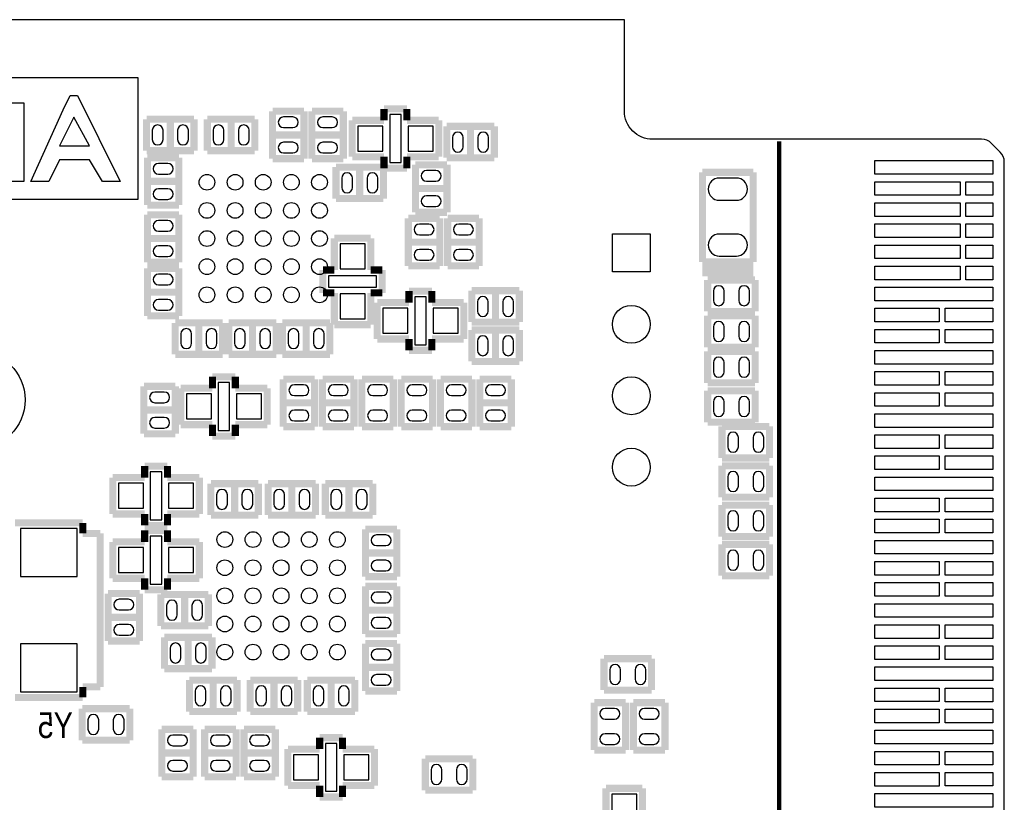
# Model space of a CAD drawing. Extents: x 0 to 181, y -28 to 74.
# Tile 13 of 13: x 146 to 181, y 46 to 74. Entities that reach past the tile are written whole.
import ezdxf
from ezdxf.enums import TextEntityAlignment as Align

# ---------------------------------------------------------------- set-up
doc = ezdxf.new("R2010")
doc.units = 0
doc.layers.add('DXF_BOT', color=7, linetype='CONTINUOUS')

msp = doc.modelspace()

# ---------------------------------------------------------------- linework, layer by layer
at = {"layer": 'DXF_BOT'}
for points in [[(0.040386, 5.266182), (6.040374, 5.266182), (6.040374, 1.066292), (13.640308, 1.066292), (13.640308, 0.066294), (167.140382, 0.066294), (167.140382, 3.316224, -0.414214), (168.14038, 4.316222), (179.83327, 4.316222, 0.199006), (180.186838, 4.46278), (180.493924, 4.769866, 0.198726), (180.640228, 5.123434), (180.640228, 68.509134, 0.198726), (180.493924, 68.862702), (180.186838, 69.169788, 0.199006), (179.83327, 69.316346), (168.14038, 69.316346, -0.414214), (167.140382, 70.316344), (167.140382, 73.566274), (22.64029, 73.566274), (22.64029, 71.966328), (14.400276, 71.966328), (14.400276, 72.4662), (0.040386, 72.4662)], [(145.796, 67.818), (144.653, 67.818, -0.345938), (143.50746, 69.01688), (143.50746, 69.01942, -0.015935), (143.51, 69.088), (143.51, 69.28104, -0.369514), (144.653, 70.612), (145.796, 70.612)], [(155.0289, 69.728588), (155.3591, 69.728588, 1), (155.3591, 70.109588), (155.0289, 70.109588, 1)], [(156.7561, 70.109588), (156.4259, 70.109588, 1), (156.4259, 69.728588), (156.7561, 69.728588, 1)], [(150.743412, 69.3039), (150.743412, 69.6341, 1), (150.362412, 69.6341), (150.362412, 69.3039, 1)], [(151.643588, 69.3039), (151.643588, 69.6341, 1), (151.262588, 69.6341), (151.262588, 69.3039, 1)], [(152.902412, 69.3039), (152.902412, 69.6341, 1), (152.521412, 69.6341), (152.521412, 69.3039, 1)], [(153.802588, 69.3039), (153.802588, 69.6341, 1), (153.421588, 69.6341), (153.421588, 69.3039, 1)], [(161.411412, 69.0499), (161.411412, 69.3801, 1), (161.030412, 69.3801), (161.030412, 69.0499, 1)], [(162.311588, 69.0499), (162.311588, 69.3801, 1), (161.930588, 69.3801), (161.930588, 69.0499, 1)], [(155.0289, 68.828412), (155.3591, 68.828412, 1), (155.3591, 69.209412), (155.0289, 69.209412, 1)], [(156.7561, 69.209412), (156.4259, 69.209412, 1), (156.4259, 68.828412), (156.7561, 68.828412, 1)], [(150.9141, 68.458588), (150.5839, 68.458588, 1), (150.5839, 68.077588), (150.9141, 68.077588, 1)], [(157.474412, 67.6021), (157.474412, 67.9323, 1), (157.093412, 67.9323), (157.093412, 67.6021, 1)], [(158.374588, 67.6021), (158.374588, 67.9323, 1), (157.993588, 67.9323), (157.993588, 67.6021, 1)], [(160.4391, 68.204588), (160.1089, 68.204588, 1), (160.1089, 67.823588), (160.4391, 67.823588, 1)], [(170.5102, 67.148456), (171.1198, 67.148456, 1), (171.1198, 67.935856), (170.5102, 67.935856, 1)], [(150.9141, 67.558412), (150.5839, 67.558412, 1), (150.5839, 67.177412), (150.9141, 67.177412, 1)], [(160.4391, 67.304412), (160.1089, 67.304412, 1), (160.1089, 66.923412), (160.4391, 66.923412, 1)], [(150.5839, 66.045588), (150.9141, 66.045588, 1), (150.9141, 66.426588), (150.5839, 66.426588, 1)], [(160.1851, 66.299588), (159.8549, 66.299588, 1), (159.8549, 65.918588), (160.1851, 65.918588, 1)], [(161.2519, 65.918588), (161.5821, 65.918588, 1), (161.5821, 66.299588), (161.2519, 66.299588, 1)], [(170.5102, 65.160144), (171.1198, 65.160144, 1), (171.1198, 65.947544), (170.5102, 65.947544, 1)], [(150.5839, 65.145412), (150.9141, 65.145412, 1), (150.9141, 65.526412), (150.5839, 65.526412, 1)], [(160.1851, 65.399412), (159.8549, 65.399412, 1), (159.8549, 65.018412), (160.1851, 65.018412, 1)], [(161.2519, 65.018412), (161.5821, 65.018412, 1), (161.5821, 65.399412), (161.2519, 65.399412, 1)], [(150.9141, 64.521588), (150.5839, 64.521588, 1), (150.5839, 64.140588), (150.9141, 64.140588, 1)], [(170.682412, 63.5889), (170.682412, 63.9191, 1), (170.301412, 63.9191), (170.301412, 63.5889, 1)], [(171.582588, 63.5889), (171.582588, 63.9191, 1), (171.201588, 63.9191), (171.201588, 63.5889, 1)], [(162.300412, 63.2079), (162.300412, 63.5381, 1), (161.919412, 63.5381), (161.919412, 63.2079, 1)], [(163.200588, 63.2079), (163.200588, 63.5381, 1), (162.819588, 63.5381), (162.819588, 63.2079, 1)], [(150.9141, 63.621412), (150.5839, 63.621412, 1), (150.5839, 63.240412), (150.9141, 63.240412, 1)], [(170.682412, 62.3189), (170.682412, 62.6491, 1), (170.301412, 62.6491), (170.301412, 62.3189, 1)], [(171.582588, 62.3189), (171.582588, 62.6491, 1), (171.201588, 62.6491), (171.201588, 62.3189, 1)], [(151.759412, 62.0649), (151.759412, 62.3951, 1), (151.378412, 62.3951), (151.378412, 62.0649, 1)], [(152.659588, 62.0649), (152.659588, 62.3951, 1), (152.278588, 62.3951), (152.278588, 62.0649, 1)], [(153.283412, 62.3951), (153.283412, 62.0649, 1), (153.664412, 62.0649), (153.664412, 62.3951, 1)], [(154.183588, 62.3951), (154.183588, 62.0649, 1), (154.564588, 62.0649), (154.564588, 62.3951, 1)], [(155.188412, 62.3951), (155.188412, 62.0649, 1), (155.569412, 62.0649), (155.569412, 62.3951, 1)], [(156.088588, 62.3951), (156.088588, 62.0649, 1), (156.469588, 62.0649), (156.469588, 62.3951, 1)], [(161.919412, 62.1411), (161.919412, 61.8109, 1), (162.300412, 61.8109), (162.300412, 62.1411, 1)], [(162.819588, 62.1411), (162.819588, 61.8109, 1), (163.200588, 61.8109), (163.200588, 62.1411, 1)], [(170.682412, 61.0489), (170.682412, 61.3791, 1), (170.301412, 61.3791), (170.301412, 61.0489, 1)], [(171.582588, 61.0489), (171.582588, 61.3791, 1), (171.201588, 61.3791), (171.201588, 61.0489, 1)], [(155.4099, 60.203588), (155.7401, 60.203588, 1), (155.7401, 60.584588), (155.4099, 60.584588, 1)], [(157.1371, 60.584588), (156.8069, 60.584588, 1), (156.8069, 60.203588), (157.1371, 60.203588, 1)], [(158.2039, 60.203588), (158.5341, 60.203588, 1), (158.5341, 60.584588), (158.2039, 60.584588, 1)], [(159.6009, 60.203588), (159.9311, 60.203588, 1), (159.9311, 60.584588), (159.6009, 60.584588, 1)], [(161.3281, 60.584588), (160.9979, 60.584588, 1), (160.9979, 60.203588), (161.3281, 60.203588, 1)], [(162.7251, 60.584588), (162.3949, 60.584588, 1), (162.3949, 60.203588), (162.7251, 60.203588, 1)], [(150.7871, 60.330588), (150.4569, 60.330588, 1), (150.4569, 59.949588), (150.7871, 59.949588, 1)], [(170.682412, 59.6519), (170.682412, 59.9821, 1), (170.301412, 59.9821), (170.301412, 59.6519, 1)], [(171.582588, 59.6519), (171.582588, 59.9821, 1), (171.201588, 59.9821), (171.201588, 59.6519, 1)], [(155.4099, 59.303412), (155.7401, 59.303412, 1), (155.7401, 59.684412), (155.4099, 59.684412, 1)], [(157.1371, 59.684412), (156.8069, 59.684412, 1), (156.8069, 59.303412), (157.1371, 59.303412, 1)], [(158.2039, 59.303412), (158.5341, 59.303412, 1), (158.5341, 59.684412), (158.2039, 59.684412, 1)], [(159.6009, 59.303412), (159.9311, 59.303412, 1), (159.9311, 59.684412), (159.6009, 59.684412, 1)], [(161.3281, 59.684412), (160.9979, 59.684412, 1), (160.9979, 59.303412), (161.3281, 59.303412, 1)], [(162.7251, 59.684412), (162.3949, 59.684412, 1), (162.3949, 59.303412), (162.7251, 59.303412, 1)], [(150.7871, 59.430412), (150.4569, 59.430412, 1), (150.4569, 59.049412), (150.7871, 59.049412, 1)], [(170.809412, 58.7121), (170.809412, 58.3819, 1), (171.190412, 58.3819), (171.190412, 58.7121, 1)], [(171.709588, 58.7121), (171.709588, 58.3819, 1), (172.090588, 58.3819), (172.090588, 58.7121, 1)], [(170.809412, 57.3151), (170.809412, 56.9849, 1), (171.190412, 56.9849), (171.190412, 57.3151, 1)], [(171.709588, 57.3151), (171.709588, 56.9849, 1), (172.090588, 56.9849), (172.090588, 57.3151, 1)], [(153.029412, 56.3499), (153.029412, 56.6801, 1), (152.648412, 56.6801), (152.648412, 56.3499, 1)], [(153.929588, 56.3499), (153.929588, 56.6801, 1), (153.548588, 56.6801), (153.548588, 56.3499, 1)], [(155.061412, 56.3499), (155.061412, 56.6801, 1), (154.680412, 56.6801), (154.680412, 56.3499, 1)], [(155.961588, 56.3499), (155.961588, 56.6801, 1), (155.580588, 56.6801), (155.580588, 56.3499, 1)], [(156.712412, 56.6801), (156.712412, 56.3499, 1), (157.093412, 56.3499), (157.093412, 56.6801, 1)], [(157.612588, 56.6801), (157.612588, 56.3499, 1), (157.993588, 56.3499), (157.993588, 56.6801, 1)], [(170.809412, 55.9181), (170.809412, 55.5879, 1), (171.190412, 55.5879), (171.190412, 55.9181, 1)], [(171.709588, 55.9181), (171.709588, 55.5879, 1), (172.090588, 55.5879), (172.090588, 55.9181, 1)], [(158.3309, 54.869588), (158.6611, 54.869588, 1), (158.6611, 55.250588), (158.3309, 55.250588, 1)], [(170.809412, 54.5211), (170.809412, 54.1909, 1), (171.190412, 54.1909), (171.190412, 54.5211, 1)], [(171.709588, 54.5211), (171.709588, 54.1909, 1), (172.090588, 54.1909), (172.090588, 54.5211, 1)], [(158.3309, 53.969412), (158.6611, 53.969412, 1), (158.6611, 54.350412), (158.3309, 54.350412, 1)], [(158.6611, 53.218588), (158.3309, 53.218588, 1), (158.3309, 52.837588), (158.6611, 52.837588, 1)], [(149.5171, 52.964588), (149.1869, 52.964588, 1), (149.1869, 52.583588), (149.5171, 52.583588, 1)], [(150.870412, 52.7431), (150.870412, 52.4129, 1), (151.251412, 52.4129), (151.251412, 52.7431, 1)], [(151.770588, 52.7431), (151.770588, 52.4129, 1), (152.151588, 52.4129), (152.151588, 52.7431, 1)], [(158.6611, 52.318412), (158.3309, 52.318412, 1), (158.3309, 51.937412), (158.6611, 51.937412, 1)], [(149.5171, 52.064412), (149.1869, 52.064412, 1), (149.1869, 51.683412), (149.5171, 51.683412, 1)], [(150.997412, 51.2191), (150.997412, 50.8889, 1), (151.378412, 50.8889), (151.378412, 51.2191, 1)], [(151.897588, 51.2191), (151.897588, 50.8889, 1), (152.278588, 50.8889), (152.278588, 51.2191, 1)], [(158.6611, 51.186588), (158.3309, 51.186588, 1), (158.3309, 50.805588), (158.6611, 50.805588, 1)], [(166.999412, 50.1269), (166.999412, 50.4571, 1), (166.618412, 50.4571), (166.618412, 50.1269, 1)], [(167.899588, 50.1269), (167.899588, 50.4571, 1), (167.518588, 50.4571), (167.518588, 50.1269, 1)], [(158.6611, 50.286412), (158.3309, 50.286412, 1), (158.3309, 49.905412), (158.6611, 49.905412, 1)], [(151.886412, 49.6951), (151.886412, 49.3649, 1), (152.267412, 49.3649), (152.267412, 49.6951, 1)], [(152.786588, 49.6951), (152.786588, 49.3649, 1), (153.167588, 49.3649), (153.167588, 49.6951, 1)], [(154.426412, 49.3649), (154.426412, 49.6951, 1), (154.045412, 49.6951), (154.045412, 49.3649, 1)], [(155.326588, 49.3649), (155.326588, 49.6951, 1), (154.945588, 49.6951), (154.945588, 49.3649, 1)], [(156.458412, 49.3649), (156.458412, 49.6951, 1), (156.077412, 49.6951), (156.077412, 49.3649, 1)], [(157.358588, 49.3649), (157.358588, 49.6951, 1), (156.977588, 49.6951), (156.977588, 49.3649, 1)], [(166.4589, 48.7045), (166.7891, 48.7045, 1), (166.7891, 49.0855), (166.4589, 49.0855, 1)], [(167.8559, 48.7045), (168.1861, 48.7045, 1), (168.1861, 49.0855), (167.8559, 49.0855, 1)], [(148.076412, 48.6791), (148.076412, 48.3489, 1), (148.457412, 48.3489), (148.457412, 48.6791, 1)], [(148.976588, 48.6791), (148.976588, 48.3489, 1), (149.357588, 48.3489), (149.357588, 48.6791, 1)], [(151.4221, 48.138588), (151.0919, 48.138588, 1), (151.0919, 47.757588), (151.4221, 47.757588, 1)], [(152.9461, 48.138588), (152.6159, 48.138588, 1), (152.6159, 47.757588), (152.9461, 47.757588, 1)], [(154.0129, 47.757588), (154.3431, 47.757588, 1), (154.3431, 48.138588), (154.0129, 48.138588, 1)], [(166.4589, 47.804324), (166.7891, 47.804324, 1), (166.7891, 48.185324), (166.4589, 48.185324, 1)], [(167.8559, 47.804324), (168.1861, 47.804324, 1), (168.1861, 48.185324), (167.8559, 48.185324, 1)], [(151.4221, 47.238412), (151.0919, 47.238412, 1), (151.0919, 46.857412), (151.4221, 46.857412, 1)], [(152.9461, 47.238412), (152.6159, 47.238412, 1), (152.6159, 46.857412), (152.9461, 46.857412, 1)], [(154.0129, 46.857412), (154.3431, 46.857412, 1), (154.3431, 47.238412), (154.0129, 47.238412, 1)], [(160.268412, 46.9011), (160.268412, 46.5709, 1), (160.649412, 46.5709), (160.649412, 46.9011, 1)], [(161.168588, 46.9011), (161.168588, 46.5709, 1), (161.549588, 46.5709), (161.549588, 46.9011, 1)]]:
    msp.add_lwpolyline(points, format="xyb", close=True, dxfattribs=at)
for points in [[(149.86, 71.501), (127, 71.501), (127, 67.183), (149.86, 67.183)], [(149.225, 67.818), (148.59, 67.818), (148.1328, 68.58), (147.066, 68.58), (146.685, 67.818), (146.05, 67.818), (147.193, 70.358), (147.447, 70.866), (147.701, 70.866)], [(147.574, 70.104), (147.066, 69.088), (148.1328, 69.088)], [(159.2072, 68.4911), (159.2072, 70.1929), (158.8008, 70.1929), (158.8008, 68.4911)], [(158.558484, 68.8975), (158.558484, 69.7865), (157.669484, 69.7865), (157.669484, 68.8975)], [(160.338516, 68.8975), (160.338516, 69.7865), (159.449516, 69.7865), (159.449516, 68.8975)], [(176.04486, 68.557648), (180.23586, 68.557648), (180.23586, 68.075048), (176.04486, 68.075048)], [(176.044352, 67.80657), (179.066952, 67.80657), (179.066952, 67.32397), (176.044352, 67.32397)], [(179.270152, 67.80657), (180.235352, 67.80657), (180.235352, 67.32397), (179.270152, 67.32397)], [(176.044352, 67.056762), (179.066952, 67.056762), (179.066952, 66.574162), (176.044352, 66.574162)], [(179.270152, 67.056508), (180.235352, 67.056508), (180.235352, 66.573908), (179.270152, 66.573908)], [(176.044352, 66.3067), (179.066952, 66.3067), (179.066952, 65.8241), (176.044352, 65.8241)], [(179.270152, 66.3067), (180.235352, 66.3067), (180.235352, 65.8241), (179.270152, 65.8241)], [(168.0591, 64.6049), (166.7129, 64.6049), (166.7129, 65.9511), (168.0591, 65.9511)], [(157.0355, 64.707516), (157.9245, 64.707516), (157.9245, 65.596516), (157.0355, 65.596516)], [(176.044606, 65.556638), (179.067206, 65.556638), (179.067206, 65.074038), (176.044606, 65.074038)], [(179.270406, 65.556638), (180.235606, 65.556638), (180.235606, 65.074038), (179.270406, 65.074038)], [(176.044606, 64.80683), (179.067206, 64.80683), (179.067206, 64.32423), (176.044606, 64.32423)], [(179.270406, 64.806322), (180.235606, 64.806322), (180.235606, 64.323722), (179.270406, 64.323722)], [(156.6291, 64.0588), (158.3309, 64.0588), (158.3309, 64.4652), (156.6291, 64.4652)], [(176.04486, 64.05753), (180.23586, 64.05753), (180.23586, 63.57493), (176.04486, 63.57493)], [(157.0355, 62.927484), (157.9245, 62.927484), (157.9245, 63.816484), (157.0355, 63.816484)], [(159.6898, 63.7159), (159.6898, 62.0141), (160.0962, 62.0141), (160.0962, 63.7159)], [(158.558484, 63.3095), (158.558484, 62.4205), (159.447484, 62.4205), (159.447484, 63.3095)], [(160.338516, 63.3095), (160.338516, 62.4205), (161.227516, 62.4205), (161.227516, 63.3095)], [(176.04486, 63.306706), (178.33086, 63.306706), (178.33086, 62.824106), (176.04486, 62.824106)], [(178.53406, 63.306706), (180.23586, 63.306706), (180.23586, 62.824106), (178.53406, 62.824106)], [(176.04486, 62.556644), (178.33086, 62.556644), (178.33086, 62.074044), (176.04486, 62.074044)], [(178.53406, 62.556644), (180.23586, 62.556644), (180.23586, 62.074044), (178.53406, 62.074044)], [(176.04486, 61.807598), (180.23586, 61.807598), (180.23586, 61.324998), (176.04486, 61.324998)], [(176.04486, 61.056774), (178.33086, 61.056774), (178.33086, 60.574174), (176.04486, 60.574174)], [(178.53406, 61.058044), (180.23586, 61.058044), (180.23586, 60.575444), (178.53406, 60.575444)], [(152.7048, 60.6679), (152.7048, 58.9661), (153.1112, 58.9661), (153.1112, 60.6679)], [(151.573484, 60.2615), (151.573484, 59.3725), (152.462484, 59.3725), (152.462484, 60.2615)], [(153.353516, 60.2615), (153.353516, 59.3725), (154.242516, 59.3725), (154.242516, 60.2615)], [(176.04486, 60.306204), (178.33086, 60.306204), (178.33086, 59.823604), (176.04486, 59.823604)], [(178.53406, 60.30595), (180.23586, 60.30595), (180.23586, 59.82335), (178.53406, 59.82335)], [(176.04486, 59.557666), (180.23586, 59.557666), (180.23586, 59.075066), (176.04486, 59.075066)], [(176.04486, 58.806842), (178.33086, 58.806842), (178.33086, 58.324242), (176.04486, 58.324242)], [(178.53406, 58.805826), (180.23586, 58.805826), (180.23586, 58.323226), (178.53406, 58.323226)], [(176.04486, 58.05678), (178.33086, 58.05678), (178.33086, 57.57418), (176.04486, 57.57418)], [(178.53406, 58.057796), (180.23586, 58.057796), (180.23586, 57.575196), (178.53406, 57.575196)], [(150.2918, 57.4929), (150.2918, 55.7911), (150.6982, 55.7911), (150.6982, 57.4929)], [(149.160484, 57.0865), (149.160484, 56.1975), (150.049484, 56.1975), (150.049484, 57.0865)], [(150.940516, 57.0865), (150.940516, 56.1975), (151.829516, 56.1975), (151.829516, 57.0865)], [(176.04486, 57.30748), (180.23586, 57.30748), (180.23586, 56.82488), (176.04486, 56.82488)], [(176.04486, 56.55691), (178.33086, 56.55691), (178.33086, 56.07431), (176.04486, 56.07431)], [(178.53406, 56.55818), (180.23586, 56.55818), (180.23586, 56.07558), (178.53406, 56.07558)], [(176.04486, 55.805832), (178.33086, 55.805832), (178.33086, 55.323232), (176.04486, 55.323232)], [(178.53406, 55.806086), (180.23586, 55.806086), (180.23586, 55.323486), (178.53406, 55.323486)], [(147.6883, 55.47741), (145.6817, 55.47741), (145.6817, 53.77561), (147.6883, 53.77561)], [(150.6982, 53.5051), (150.6982, 55.2069), (150.2918, 55.2069), (150.2918, 53.5051)], [(176.04486, 55.057548), (180.23586, 55.057548), (180.23586, 54.574948), (176.04486, 54.574948)], [(150.049484, 53.9115), (150.049484, 54.8005), (149.160484, 54.8005), (149.160484, 53.9115)], [(151.829516, 53.9115), (151.829516, 54.8005), (150.940516, 54.8005), (150.940516, 53.9115)], [(176.04486, 54.306978), (178.33086, 54.306978), (178.33086, 53.824378), (176.04486, 53.824378)], [(178.53406, 54.305708), (180.23586, 54.305708), (180.23586, 53.823108), (178.53406, 53.823108)], [(176.04486, 53.556916), (178.33086, 53.556916), (178.33086, 53.074316), (176.04486, 53.074316)], [(178.53406, 53.557678), (180.23586, 53.557678), (180.23586, 53.075078), (178.53406, 53.075078)], [(176.04486, 52.807616), (180.23586, 52.807616), (180.23586, 52.325016), (176.04486, 52.325016)], [(176.04486, 52.056792), (178.33086, 52.056792), (178.33086, 51.574192), (176.04486, 51.574192)], [(178.53406, 52.057808), (180.23586, 52.057808), (180.23586, 51.575208), (178.53406, 51.575208)], [(147.6883, 51.38039), (145.6817, 51.38039), (145.6817, 49.67859), (147.6883, 49.67859)], [(176.04486, 51.307746), (178.33086, 51.307746), (178.33086, 50.825146), (176.04486, 50.825146)], [(178.53406, 51.305714), (180.23586, 51.305714), (180.23586, 50.823114), (178.53406, 50.823114)], [(176.04486, 50.557684), (180.23586, 50.557684), (180.23586, 50.075084), (176.04486, 50.075084)], [(176.044606, 49.80686), (178.330606, 49.80686), (178.330606, 49.32426), (176.044606, 49.32426)], [(178.533806, 49.80559), (180.235606, 49.80559), (180.235606, 49.32299), (178.533806, 49.32299)], [(176.044606, 49.057814), (178.330606, 49.057814), (178.330606, 48.575214), (176.044606, 48.575214)], [(178.533806, 49.05756), (180.235606, 49.05756), (180.235606, 48.57496), (178.533806, 48.57496)], [(176.04486, 48.307498), (180.23586, 48.307498), (180.23586, 47.824898), (176.04486, 47.824898)], [(156.9212, 46.1391), (156.9212, 47.8409), (156.5148, 47.8409), (156.5148, 46.1391)], [(156.272484, 46.5455), (156.272484, 47.4345), (155.383484, 47.4345), (155.383484, 46.5455)], [(158.052516, 46.5455), (158.052516, 47.4345), (157.163516, 47.4345), (157.163516, 46.5455)], [(176.04486, 47.556928), (178.33086, 47.556928), (178.33086, 47.074328), (176.04486, 47.074328)], [(178.53406, 47.55769), (180.23586, 47.55769), (180.23586, 47.07509), (178.53406, 47.07509)], [(176.04486, 46.80712), (178.33086, 46.80712), (178.33086, 46.32452), (176.04486, 46.32452)], [(178.53406, 46.80966), (180.23586, 46.80966), (180.23586, 46.32706), (178.53406, 46.32706)], [(167.5765, 46.038516), (166.6875, 46.038516), (166.6875, 45.149516), (167.5765, 45.149516)], [(176.04486, 46.057566), (180.23586, 46.057566), (180.23586, 45.574966), (176.04486, 45.574966)]]:
    msp.add_lwpolyline(points, close=True, dxfattribs=at)
for points, const_width in [([(155.7528, 70.312788), (154.6352, 70.312788)], 0.254), ([(154.6352, 70.312788), (154.6352, 68.625212)], 0.254), ([(155.7528, 68.625212), (155.7528, 70.312788)], 0.254), ([(156.0322, 70.312788), (156.0322, 68.625212)], 0.254), ([(157.1498, 70.312788), (156.0322, 70.312788)], 0.254), ([(157.1498, 68.625212), (157.1498, 70.312788)], 0.254), ([(159.4104, 70.3961), (158.5976, 70.3961)], 0.254), ([(158.5976, 70.3961), (158.5976, 69.9897)], 0.254), ([(159.4104, 69.9897), (159.4104, 70.3961)], 0.254), ([(151.846788, 70.0278), (150.159212, 70.0278)], 0.254), ([(150.159212, 70.0278), (150.159212, 68.9102)], 0.254), ([(151.003, 70.0278), (151.003, 68.9102)], 0.254), ([(151.846788, 68.9102), (151.846788, 70.0278)], 0.254), ([(154.005788, 70.0278), (152.318212, 70.0278)], 0.254), ([(152.318212, 70.0278), (152.318212, 68.9102)], 0.254), ([(153.162, 70.0278), (153.162, 68.9102)], 0.254), ([(154.005788, 68.9102), (154.005788, 70.0278)], 0.254), ([(158.5976, 69.9897), (157.466284, 69.9897)], 0.254), ([(157.466284, 69.9897), (157.466284, 68.6943)], 0.254), ([(160.541716, 69.9897), (159.4104, 69.9897)], 0.254), ([(160.541716, 68.6943), (160.541716, 69.9897)], 0.254), ([(162.514788, 69.7738), (160.827212, 69.7738)], 0.254), ([(160.827212, 69.7738), (160.827212, 68.6562)], 0.254), ([(161.671, 69.7738), (161.671, 68.6562)], 0.254), ([(162.514788, 68.6562), (162.514788, 69.7738)], 0.254), ([(155.7528, 69.469), (154.6352, 69.469)], 0.254), ([(156.0322, 69.469), (157.1498, 69.469)], 0.254), ([(172.6438, 69.2404), (172.6438, 4.3942)], 0.1524), ([(150.159212, 68.9102), (151.846788, 68.9102)], 0.254), ([(152.318212, 68.9102), (154.005788, 68.9102)], 0.254), ([(150.1902, 68.661788), (150.1902, 66.974212)], 0.254), ([(151.3078, 68.661788), (150.1902, 68.661788)], 0.254), ([(151.3078, 66.974212), (151.3078, 68.661788)], 0.254), ([(154.6352, 68.625212), (155.7528, 68.625212)], 0.254), ([(156.0322, 68.625212), (157.1498, 68.625212)], 0.254), ([(157.466284, 68.6943), (158.5976, 68.6943)], 0.254), ([(158.5976, 68.6943), (158.5976, 68.2879)], 0.254), ([(159.4104, 68.2879), (159.4104, 68.6943)], 0.254), ([(159.4104, 68.6943), (160.541716, 68.6943)], 0.254), ([(160.827212, 68.6562), (162.514788, 68.6562)], 0.254), ([(158.577788, 68.326), (156.890212, 68.326)], 0.254), ([(156.890212, 68.326), (156.890212, 67.2084)], 0.254), ([(157.734, 68.326), (157.734, 67.2084)], 0.254), ([(158.577788, 67.2084), (158.577788, 68.326)], 0.254), ([(158.5976, 68.2879), (159.4104, 68.2879)], 0.254), ([(159.7152, 68.407788), (159.7152, 66.720212)], 0.254), ([(160.8328, 68.407788), (159.7152, 68.407788)], 0.254), ([(160.8328, 66.720212), (160.8328, 68.407788)], 0.254), ([(171.7167, 68.139056), (169.9133, 68.139056)], 0.254), ([(169.9133, 68.139056), (169.9133, 64.956944)], 0.254), ([(171.7167, 64.956944), (171.7167, 68.139056)], 0.254), ([(150.1902, 67.818), (151.3078, 67.818)], 0.254), ([(159.7152, 67.564), (160.8328, 67.564)], 0.254), ([(156.890212, 67.2084), (158.577788, 67.2084)], 0.254), ([(150.1902, 66.974212), (151.3078, 66.974212)], 0.254), ([(159.7152, 66.720212), (160.8328, 66.720212)], 0.254), ([(151.3078, 66.629788), (150.1902, 66.629788)], 0.254), ([(150.1902, 66.629788), (150.1902, 64.942212)], 0.254), ([(151.3078, 64.942212), (151.3078, 66.629788)], 0.254), ([(159.4612, 66.502788), (159.4612, 64.815212)], 0.254), ([(160.5788, 66.502788), (159.4612, 66.502788)], 0.254), ([(160.5788, 64.815212), (160.5788, 66.502788)], 0.254), ([(161.9758, 66.502788), (160.8582, 66.502788)], 0.254), ([(160.8582, 66.502788), (160.8582, 64.815212)], 0.254), ([(161.9758, 64.815212), (161.9758, 66.502788)], 0.254), ([(151.3078, 65.786), (150.1902, 65.786)], 0.254), ([(158.1277, 65.799716), (156.8323, 65.799716)], 0.254), ([(156.8323, 65.799716), (156.8323, 64.6684)], 0.254), ([(158.1277, 64.6684), (158.1277, 65.799716)], 0.254), ([(159.4612, 65.659), (160.5788, 65.659)], 0.254), ([(161.9758, 65.659), (160.8582, 65.659)], 0.254), ([(169.9133, 64.956944), (171.7167, 64.956944)], 0.254), ([(169.9133, 64.956944), (171.7167, 64.956944)], 0.254), ([(150.1902, 64.942212), (151.3078, 64.942212)], 0.254), ([(150.1902, 64.724788), (150.1902, 63.037212)], 0.254), ([(151.3078, 64.724788), (150.1902, 64.724788)], 0.254), ([(151.3078, 63.037212), (151.3078, 64.724788)], 0.254), ([(156.8323, 64.6684), (156.4259, 64.6684)], 0.254), ([(156.4259, 64.6684), (156.4259, 63.8556)], 0.254), ([(158.5341, 64.6684), (158.1277, 64.6684)], 0.254), ([(158.5341, 63.8556), (158.5341, 64.6684)], 0.254), ([(159.4612, 64.815212), (160.5788, 64.815212)], 0.254), ([(160.8582, 64.815212), (161.9758, 64.815212)], 0.254), ([(169.9133, 64.829944), (171.7167, 64.829944)], 0.254), ([(169.9133, 64.702944), (171.7167, 64.702944)], 0.254), ([(169.9133, 64.575944), (171.7167, 64.575944)], 0.254), ([(170.098212, 64.3128), (170.098212, 63.1952)], 0.254), ([(171.785788, 64.3128), (170.098212, 64.3128)], 0.254), ([(171.785788, 63.1952), (171.785788, 64.3128)], 0.254), ([(159.4866, 63.9191), (159.4866, 63.5127)], 0.254), ([(160.2994, 63.9191), (159.4866, 63.9191)], 0.254), ([(160.2994, 63.5127), (160.2994, 63.9191)], 0.254), ([(163.403788, 63.9318), (161.716212, 63.9318)], 0.254), ([(161.716212, 63.9318), (161.716212, 62.8142)], 0.254), ([(162.56, 63.9318), (162.56, 62.8142)], 0.254), ([(163.403788, 62.8142), (163.403788, 63.9318)], 0.254), ([(150.1902, 63.881), (151.3078, 63.881)], 0.254), ([(156.4259, 63.8556), (156.8323, 63.8556)], 0.254), ([(156.8323, 63.8556), (156.8323, 62.724284)], 0.254), ([(158.1277, 62.724284), (158.1277, 63.8556)], 0.254), ([(158.1277, 63.8556), (158.5341, 63.8556)], 0.254), ([(159.4866, 63.5127), (158.355284, 63.5127)], 0.254), ([(158.355284, 63.5127), (158.355284, 62.2173)], 0.254), ([(161.430716, 63.5127), (160.2994, 63.5127)], 0.254), ([(161.430716, 62.2173), (161.430716, 63.5127)], 0.254), ([(150.1902, 63.037212), (151.3078, 63.037212)], 0.254), ([(170.098212, 63.1952), (171.785788, 63.1952)], 0.254), ([(170.098212, 63.0428), (170.098212, 61.9252)], 0.254), ([(171.785788, 63.0428), (170.098212, 63.0428)], 0.254), ([(171.785788, 61.9252), (171.785788, 63.0428)], 0.254), ([(152.862788, 62.7888), (151.175212, 62.7888)], 0.254), ([(151.175212, 62.7888), (151.175212, 61.6712)], 0.254), ([(152.019, 62.7888), (152.019, 61.6712)], 0.254), ([(152.862788, 61.6712), (152.862788, 62.7888)], 0.254), ([(154.767788, 62.7888), (153.080212, 62.7888)], 0.254), ([(153.080212, 62.7888), (153.080212, 61.6712)], 0.254), ([(153.924, 61.6712), (153.924, 62.7888)], 0.254), ([(154.767788, 61.6712), (154.767788, 62.7888)], 0.254), ([(156.672788, 62.7888), (154.985212, 62.7888)], 0.254), ([(154.985212, 62.7888), (154.985212, 61.6712)], 0.254), ([(155.829, 61.6712), (155.829, 62.7888)], 0.254), ([(156.672788, 61.6712), (156.672788, 62.7888)], 0.254), ([(156.8323, 62.724284), (158.1277, 62.724284)], 0.254), ([(161.716212, 62.8142), (163.403788, 62.8142)], 0.254), ([(163.403788, 62.5348), (161.716212, 62.5348)], 0.254), ([(161.716212, 62.5348), (161.716212, 61.4172)], 0.254), ([(162.56, 61.4172), (162.56, 62.5348)], 0.254), ([(163.403788, 61.4172), (163.403788, 62.5348)], 0.254), ([(158.355284, 62.2173), (159.4866, 62.2173)], 0.254), ([(159.4866, 62.2173), (159.4866, 61.8109)], 0.254), ([(160.2994, 61.8109), (160.2994, 62.2173)], 0.254), ([(160.2994, 62.2173), (161.430716, 62.2173)], 0.254), ([(159.4866, 61.8109), (160.2994, 61.8109)], 0.254), ([(170.098212, 61.9252), (171.785788, 61.9252)], 0.254), ([(151.175212, 61.6712), (152.862788, 61.6712)], 0.254), ([(153.080212, 61.6712), (154.767788, 61.6712)], 0.254), ([(154.985212, 61.6712), (156.672788, 61.6712)], 0.254), ([(170.098212, 61.7728), (170.098212, 60.6552)], 0.254), ([(171.785788, 61.7728), (170.098212, 61.7728)], 0.254), ([(171.785788, 60.6552), (171.785788, 61.7728)], 0.254), ([(161.716212, 61.4172), (163.403788, 61.4172)], 0.254), ([(152.5016, 60.8711), (152.5016, 60.4647)], 0.254), ([(153.3144, 60.8711), (152.5016, 60.8711)], 0.254), ([(153.3144, 60.4647), (153.3144, 60.8711)], 0.254), ([(156.1338, 60.787788), (155.0162, 60.787788)], 0.254), ([(155.0162, 60.787788), (155.0162, 59.100212)], 0.254), ([(156.1338, 59.100212), (156.1338, 60.787788)], 0.254), ([(156.4132, 60.787788), (156.4132, 59.100212)], 0.254), ([(157.5308, 60.787788), (156.4132, 60.787788)], 0.254), ([(157.5308, 59.100212), (157.5308, 60.787788)], 0.254), ([(158.9278, 60.787788), (157.8102, 60.787788)], 0.254), ([(157.8102, 60.787788), (157.8102, 59.100212)], 0.254), ([(158.9278, 59.100212), (158.9278, 60.787788)], 0.254), ([(160.3248, 60.787788), (159.2072, 60.787788)], 0.254), ([(159.2072, 60.787788), (159.2072, 59.100212)], 0.254), ([(160.3248, 59.100212), (160.3248, 60.787788)], 0.254), ([(161.7218, 60.787788), (160.6042, 60.787788)], 0.254), ([(160.6042, 60.787788), (160.6042, 59.100212)], 0.254), ([(161.7218, 59.100212), (161.7218, 60.787788)], 0.254), ([(162.0012, 60.787788), (162.0012, 59.100212)], 0.254), ([(163.1188, 60.787788), (162.0012, 60.787788)], 0.254), ([(163.1188, 59.100212), (163.1188, 60.787788)], 0.254), ([(150.0632, 60.533788), (150.0632, 58.846212)], 0.254), ([(151.1808, 60.533788), (150.0632, 60.533788)], 0.254), ([(151.1808, 58.846212), (151.1808, 60.533788)], 0.254), ([(152.5016, 60.4647), (151.370284, 60.4647)], 0.254), ([(151.370284, 60.4647), (151.370284, 59.1693)], 0.254), ([(154.445716, 60.4647), (153.3144, 60.4647)], 0.254), ([(154.445716, 59.1693), (154.445716, 60.4647)], 0.254), ([(170.098212, 60.6552), (171.785788, 60.6552)], 0.254), ([(170.098212, 60.3758), (170.098212, 59.2582)], 0.254), ([(171.785788, 60.3758), (170.098212, 60.3758)], 0.254), ([(171.785788, 59.2582), (171.785788, 60.3758)], 0.254), ([(156.1338, 59.944), (155.0162, 59.944)], 0.254), ([(156.4132, 59.944), (157.5308, 59.944)], 0.254), ([(162.0012, 59.944), (163.1188, 59.944)], 0.254), ([(150.0632, 59.69), (151.1808, 59.69)], 0.254), ([(151.370284, 59.1693), (152.5016, 59.1693)], 0.254), ([(152.5016, 59.1693), (152.5016, 58.7629)], 0.254), ([(153.3144, 58.7629), (153.3144, 59.1693)], 0.254), ([(153.3144, 59.1693), (154.445716, 59.1693)], 0.254), ([(155.0162, 59.100212), (156.1338, 59.100212)], 0.254), ([(156.4132, 59.100212), (157.5308, 59.100212)], 0.254), ([(157.8102, 59.100212), (158.9278, 59.100212)], 0.254), ([(159.2072, 59.100212), (160.3248, 59.100212)], 0.254), ([(160.6042, 59.100212), (161.7218, 59.100212)], 0.254), ([(162.0012, 59.100212), (163.1188, 59.100212)], 0.254), ([(170.098212, 59.2582), (171.785788, 59.2582)], 0.254), ([(172.293788, 59.1058), (170.606212, 59.1058)], 0.254), ([(170.606212, 59.1058), (170.606212, 57.9882)], 0.254), ([(172.293788, 57.9882), (172.293788, 59.1058)], 0.254), ([(150.0632, 58.846212), (151.1808, 58.846212)], 0.254), ([(152.5016, 58.7629), (153.3144, 58.7629)], 0.254), ([(170.606212, 57.9882), (172.293788, 57.9882)], 0.254), ([(150.0886, 57.6961), (150.0886, 57.2897)], 0.254), ([(150.9014, 57.6961), (150.0886, 57.6961)], 0.254), ([(150.9014, 57.2897), (150.9014, 57.6961)], 0.254), ([(172.293788, 57.7088), (170.606212, 57.7088)], 0.254), ([(170.606212, 57.7088), (170.606212, 56.5912)], 0.254), ([(172.293788, 56.5912), (172.293788, 57.7088)], 0.254), ([(150.0886, 57.2897), (148.957284, 57.2897)], 0.254), ([(148.957284, 57.2897), (148.957284, 55.9943)], 0.254), ([(152.032716, 57.2897), (150.9014, 57.2897)], 0.254), ([(152.032716, 55.9943), (152.032716, 57.2897)], 0.254), ([(154.132788, 57.0738), (152.445212, 57.0738)], 0.254), ([(152.445212, 57.0738), (152.445212, 55.9562)], 0.254), ([(153.289, 57.0738), (153.289, 55.9562)], 0.254), ([(154.132788, 55.9562), (154.132788, 57.0738)], 0.254), ([(156.164788, 57.0738), (154.477212, 57.0738)], 0.254), ([(154.477212, 57.0738), (154.477212, 55.9562)], 0.254), ([(155.321, 57.0738), (155.321, 55.9562)], 0.254), ([(156.164788, 55.9562), (156.164788, 57.0738)], 0.254), ([(158.196788, 57.0738), (156.509212, 57.0738)], 0.254), ([(156.509212, 57.0738), (156.509212, 55.9562)], 0.254), ([(157.353, 55.9562), (157.353, 57.0738)], 0.254), ([(158.196788, 55.9562), (158.196788, 57.0738)], 0.254), ([(170.606212, 56.5912), (172.293788, 56.5912)], 0.254), ([(172.293788, 56.3118), (170.606212, 56.3118)], 0.254), ([(170.606212, 56.3118), (170.606212, 55.1942)], 0.254), ([(172.293788, 55.1942), (172.293788, 56.3118)], 0.254), ([(148.957284, 55.9943), (150.0886, 55.9943)], 0.254), ([(150.0886, 55.9943), (150.0886, 55.5879)], 0.254), ([(150.9014, 55.5879), (150.9014, 55.9943)], 0.254), ([(150.9014, 55.9943), (152.032716, 55.9943)], 0.254), ([(152.445212, 55.9562), (154.132788, 55.9562)], 0.254), ([(154.477212, 55.9562), (156.164788, 55.9562)], 0.254), ([(156.509212, 55.9562), (158.196788, 55.9562)], 0.254), ([(147.8915, 55.68061), (145.4785, 55.68061)], 0.254), ([(147.8915, 55.304944), (147.8915, 55.68061)], 0.254), ([(150.0886, 55.5879), (150.9014, 55.5879)], 0.254), ([(148.512022, 55.304944), (147.8915, 55.304944)], 0.254), ([(148.512022, 49.851056), (148.512022, 55.304944)], 0.254), ([(150.9014, 55.4101), (150.0886, 55.4101)], 0.254), ([(150.0886, 55.4101), (150.0886, 55.0037)], 0.254), ([(150.9014, 55.0037), (150.9014, 55.4101)], 0.254), ([(159.0548, 55.453788), (157.9372, 55.453788)], 0.254), ([(157.9372, 55.453788), (157.9372, 53.766212)], 0.254), ([(159.0548, 53.766212), (159.0548, 55.453788)], 0.254), ([(170.606212, 55.1942), (172.293788, 55.1942)], 0.254), ([(150.0886, 55.0037), (148.957284, 55.0037)], 0.254), ([(148.957284, 55.0037), (148.957284, 53.7083)], 0.254), ([(152.032716, 55.0037), (150.9014, 55.0037)], 0.254), ([(152.032716, 53.7083), (152.032716, 55.0037)], 0.254), ([(172.293788, 54.9148), (170.606212, 54.9148)], 0.254), ([(170.606212, 54.9148), (170.606212, 53.7972)], 0.254), ([(172.293788, 53.7972), (172.293788, 54.9148)], 0.254), ([(159.0548, 54.61), (157.9372, 54.61)], 0.254), ([(157.9372, 53.766212), (159.0548, 53.766212)], 0.254), ([(170.606212, 53.7972), (172.293788, 53.7972)], 0.254), ([(148.957284, 53.7083), (150.0886, 53.7083)], 0.254), ([(150.0886, 53.7083), (150.0886, 53.3019)], 0.254), ([(150.9014, 53.3019), (150.9014, 53.7083)], 0.254), ([(150.9014, 53.7083), (152.032716, 53.7083)], 0.254), ([(157.9372, 53.421788), (157.9372, 51.734212)], 0.254), ([(159.0548, 53.421788), (157.9372, 53.421788)], 0.254), ([(159.0548, 51.734212), (159.0548, 53.421788)], 0.254), ([(148.7932, 53.167788), (148.7932, 51.480212)], 0.254), ([(149.9108, 53.167788), (148.7932, 53.167788)], 0.254), ([(149.9108, 51.480212), (149.9108, 53.167788)], 0.254), ([(150.0886, 53.3019), (150.9014, 53.3019)], 0.254), ([(152.354788, 53.1368), (150.667212, 53.1368)], 0.254), ([(150.667212, 53.1368), (150.667212, 52.0192)], 0.254), ([(151.511, 52.0192), (151.511, 53.1368)], 0.254), ([(152.354788, 52.0192), (152.354788, 53.1368)], 0.254), ([(157.9372, 52.578), (159.0548, 52.578)], 0.254), ([(148.7932, 52.324), (149.9108, 52.324)], 0.254), ([(150.667212, 52.0192), (152.354788, 52.0192)], 0.254), ([(157.9372, 51.734212), (159.0548, 51.734212)], 0.254), ([(148.7932, 51.480212), (149.9108, 51.480212)], 0.254), ([(152.481788, 51.6128), (150.794212, 51.6128)], 0.254), ([(150.794212, 51.6128), (150.794212, 50.4952)], 0.254), ([(151.638, 50.4952), (151.638, 51.6128)], 0.254), ([(152.481788, 50.4952), (152.481788, 51.6128)], 0.254), ([(157.9372, 51.389788), (157.9372, 49.702212)], 0.254), ([(159.0548, 51.389788), (157.9372, 51.389788)], 0.254), ([(159.0548, 49.702212), (159.0548, 51.389788)], 0.254), ([(166.415212, 50.8508), (166.415212, 49.7332)], 0.254), ([(168.102788, 50.8508), (166.415212, 50.8508)], 0.254), ([(168.102788, 49.7332), (168.102788, 50.8508)], 0.254), ([(150.794212, 50.4952), (152.481788, 50.4952)], 0.254), ([(157.9372, 50.546), (159.0548, 50.546)], 0.254), ([(153.370788, 50.0888), (151.683212, 50.0888)], 0.254), ([(151.683212, 50.0888), (151.683212, 48.9712)], 0.254), ([(152.527, 48.9712), (152.527, 50.0888)], 0.254), ([(153.370788, 48.9712), (153.370788, 50.0888)], 0.254), ([(155.529788, 50.0888), (153.842212, 50.0888)], 0.254), ([(153.842212, 50.0888), (153.842212, 48.9712)], 0.254), ([(154.686, 50.0888), (154.686, 48.9712)], 0.254), ([(155.529788, 48.9712), (155.529788, 50.0888)], 0.254), ([(157.561788, 50.0888), (155.874212, 50.0888)], 0.254), ([(155.874212, 50.0888), (155.874212, 48.9712)], 0.254), ([(156.718, 50.0888), (156.718, 48.9712)], 0.254), ([(157.561788, 48.9712), (157.561788, 50.0888)], 0.254), ([(147.8915, 49.47539), (147.8915, 49.851056)], 0.254), ([(147.8915, 49.851056), (148.512022, 49.851056)], 0.254), ([(157.9372, 49.702212), (159.0548, 49.702212)], 0.254), ([(166.415212, 49.7332), (168.102788, 49.7332)], 0.254), ([(145.4785, 49.47539), (147.8915, 49.47539)], 0.254), ([(167.1828, 49.2887), (166.0652, 49.2887)], 0.254), ([(166.0652, 49.2887), (166.0652, 47.601124)], 0.254), ([(167.1828, 47.601124), (167.1828, 49.2887)], 0.254), ([(168.5798, 49.2887), (167.4622, 49.2887)], 0.254), ([(167.4622, 49.2887), (167.4622, 47.601124)], 0.254), ([(168.5798, 47.601124), (168.5798, 49.2887)], 0.254), ([(149.560788, 49.0728), (147.873212, 49.0728)], 0.254), ([(147.873212, 49.0728), (147.873212, 47.9552)], 0.254), ([(149.560788, 47.9552), (149.560788, 49.0728)], 0.254), ([(151.683212, 48.9712), (153.370788, 48.9712)], 0.254), ([(153.842212, 48.9712), (155.529788, 48.9712)], 0.254), ([(155.874212, 48.9712), (157.561788, 48.9712)], 0.254), ([(150.6982, 48.341788), (150.6982, 46.654212)], 0.254), ([(151.8158, 48.341788), (150.6982, 48.341788)], 0.254), ([(151.8158, 46.654212), (151.8158, 48.341788)], 0.254), ([(152.2222, 48.341788), (152.2222, 46.654212)], 0.254), ([(153.3398, 48.341788), (152.2222, 48.341788)], 0.254), ([(153.3398, 46.654212), (153.3398, 48.341788)], 0.254), ([(154.7368, 48.341788), (153.6192, 48.341788)], 0.254), ([(153.6192, 48.341788), (153.6192, 46.654212)], 0.254), ([(154.7368, 46.654212), (154.7368, 48.341788)], 0.254), ([(147.873212, 47.9552), (149.560788, 47.9552)], 0.254), ([(157.1244, 48.0441), (156.3116, 48.0441)], 0.254), ([(156.3116, 48.0441), (156.3116, 47.6377)], 0.254), ([(157.1244, 47.6377), (157.1244, 48.0441)], 0.254), ([(150.6982, 47.498), (151.8158, 47.498)], 0.254), ([(152.2222, 47.498), (153.3398, 47.498)], 0.254), ([(154.7368, 47.498), (153.6192, 47.498)], 0.254), ([(156.3116, 47.6377), (155.180284, 47.6377)], 0.254), ([(155.180284, 47.6377), (155.180284, 46.3423)], 0.254), ([(158.255716, 47.6377), (157.1244, 47.6377)], 0.254), ([(158.255716, 46.3423), (158.255716, 47.6377)], 0.254), ([(166.0652, 47.601124), (167.1828, 47.601124)], 0.254), ([(167.4622, 47.601124), (168.5798, 47.601124)], 0.254), ([(161.752788, 47.2948), (160.065212, 47.2948)], 0.254), ([(160.065212, 47.2948), (160.065212, 46.1772)], 0.254), ([(161.752788, 46.1772), (161.752788, 47.2948)], 0.254), ([(150.6982, 46.654212), (151.8158, 46.654212)], 0.254), ([(152.2222, 46.654212), (153.3398, 46.654212)], 0.254), ([(153.6192, 46.654212), (154.7368, 46.654212)], 0.254), ([(155.180284, 46.3423), (156.3116, 46.3423)], 0.254), ([(156.3116, 46.3423), (156.3116, 45.9359)], 0.254), ([(157.1244, 45.9359), (157.1244, 46.3423)], 0.254), ([(157.1244, 46.3423), (158.255716, 46.3423)], 0.254), ([(160.065212, 46.1772), (161.752788, 46.1772)], 0.254), ([(167.7797, 46.241716), (166.4843, 46.241716)], 0.254), ([(166.4843, 46.241716), (166.4843, 45.1104)], 0.254), ([(167.7797, 45.1104), (167.7797, 46.241716)], 0.254), ([(156.3116, 45.9359), (157.1244, 45.9359)], 0.254)]:
    msp.add_lwpolyline(points, dxfattribs=dict(at, const_width=const_width))
for centre, radius in [((152.305004, 67.785996), 0.2794), ((153.305002, 67.785996), 0.2794), ((154.305, 67.785996), 0.2794), ((155.304998, 67.785996), 0.2794), ((156.304996, 67.785996), 0.2794), ((152.305004, 66.785998), 0.2794), ((153.305002, 66.785998), 0.2794), ((154.305, 66.785998), 0.2794), ((155.304998, 66.785998), 0.2794), ((156.304996, 66.785998), 0.2794), ((152.305004, 65.786), 0.2794), ((153.305002, 65.786), 0.2794), ((154.305, 65.786), 0.2794), ((155.304998, 65.786), 0.2794), ((156.304996, 65.786), 0.2794), ((152.305004, 64.786002), 0.2794), ((153.305002, 64.786002), 0.2794), ((154.305, 64.786002), 0.2794), ((155.304998, 64.786002), 0.2794), ((156.304996, 64.786002), 0.2794), ((152.305004, 63.786004), 0.2794), ((153.305002, 63.786004), 0.2794), ((154.305, 63.786004), 0.2794), ((155.304998, 63.786004), 0.2794), ((156.304996, 63.786004), 0.2794), ((167.386, 62.738), 0.6731), ((144.087342, 60.051188), 1.7526), ((167.386, 60.198), 0.6731), ((167.386, 57.658), 0.6731), ((152.940004, 55.085996), 0.2794), ((153.940002, 55.085996), 0.2794), ((154.94, 55.085996), 0.2794), ((155.939998, 55.085996), 0.2794), ((156.939996, 55.085996), 0.2794), ((152.940004, 54.085998), 0.2794), ((153.940002, 54.085998), 0.2794), ((154.94, 54.085998), 0.2794), ((155.939998, 54.085998), 0.2794), ((156.939996, 54.085998), 0.2794), ((152.940004, 53.086), 0.2794), ((153.940002, 53.086), 0.2794), ((154.94, 53.086), 0.2794), ((155.939998, 53.086), 0.2794), ((156.939996, 53.086), 0.2794), ((152.940004, 52.086002), 0.2794), ((153.940002, 52.086002), 0.2794), ((154.94, 52.086002), 0.2794), ((155.939998, 52.086002), 0.2794), ((156.939996, 52.086002), 0.2794), ((152.940004, 51.086004), 0.2794), ((153.940002, 51.086004), 0.2794), ((154.94, 51.086004), 0.2794), ((155.939998, 51.086004), 0.2794), ((156.939996, 51.086004), 0.2794)]:
    msp.add_circle(centre, radius, dxfattribs=at)

# ---------------------------------------------------------------- texts
at = {"layer": 'DXF_BOT', "text_generation_flag": 2, "width": 0.833333}
msp.add_text('Y5', height=0.9144, dxfattribs=at).set_placement((146.9136, 48.0314), align=Align.CENTER)

doc.saveas('drawing.dxf')
